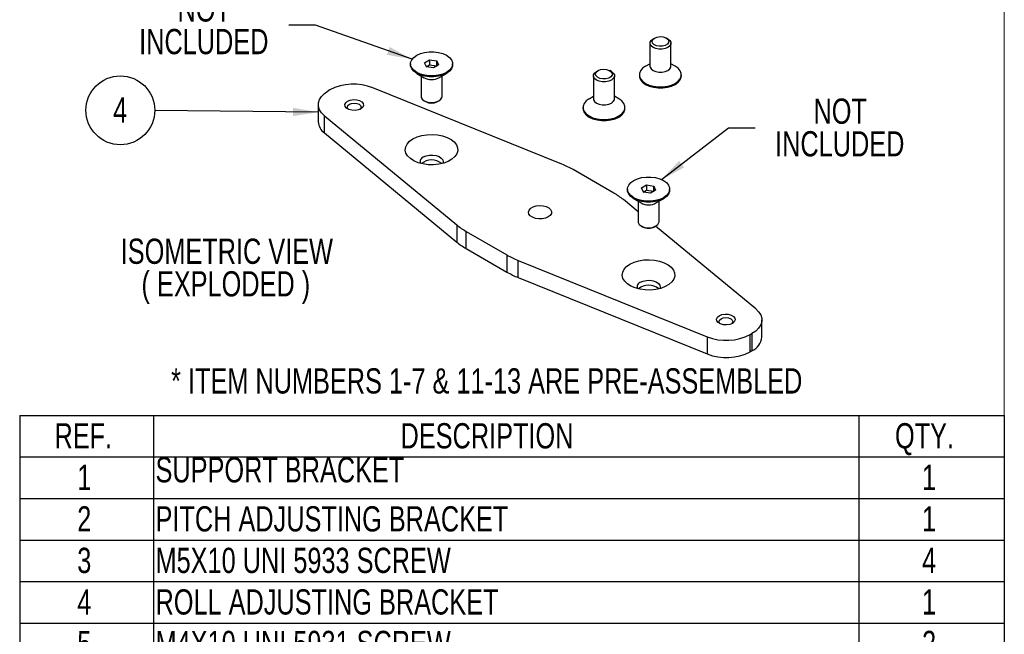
# Model space of a CAD drawing. Header units: millimetres. Extents: x 0 to 864, y 0 to 559.
# Tile 7 of 9: x 629 to 864, y 213 to 359. Entities that reach past the tile are written whole.
import ezdxf

# ---------------------------------------------------------------- set-up
doc = ezdxf.new("R2010")
doc.units = ezdxf.units.MM
doc.layers.add('TEXT', color=140, linetype='Continuous', lineweight=25)
doc.styles.add('SLDTEXTSTYLE0', font='TXT', dxfattribs={"width": 0.75})
doc.dimstyles.new('SLDDIMSTYLE7', dxfattribs={"dimtxt": 0.18, "dimasz": 6, "dimexe": 0, "dimexo": 0.0625, "dimgap": 0, "dimtad": 0, "dimtih": 1, "dimtoh": 1, "dimdec": 0, "dimrnd": 1e-09, "dimzin": 0, "dimdsep": 46, "dimtxsty": 'Standard', "dimsah": 1, "dimcen": 0.09, "dimadec": 0, "dimazin": 0, "dimtfac": 6, "dimtdec": 0, "dimtofl": 0, "dimtmove": 0, "dimatfit": 3, "dimfxl": 0, "dimfrac": 2, "dimtolj": 1, "dimtzin": 0, "dimarcsym": 0})

# ---------------------------------------------------------------- blocks, each defined once
blk = doc.blocks.new('SW_TABLEANNOTATION_0')
at = {"layer": 'TEXT', "color": 0}
for p, q in [((0, 0), (0, -9.88)), ((0, 0), (31.81, 0)), ((31.81, 0), (31.81, -9.88)), ((31.81, 0), (199.58, 0)), ((199.58, 0), (199.58, -9.88)), ((199.58, 0), (234.14, 0)), ((234.14, 0), (234.14, -9.88)), ((0, -9.88), (0, -19.76)), ((0, -9.88), (31.81, -9.88)), ((31.81, -9.88), (31.81, -19.76)), ((31.81, -9.88), (199.58, -9.88)), ((199.58, -9.88), (199.58, -19.76)), ((199.58, -9.88), (234.14, -9.88)), ((234.14, -9.88), (234.14, -19.76)), ((0, -19.76), (0, -29.64)), ((0, -19.76), (31.81, -19.76)), ((31.81, -19.76), (31.81, -29.64)), ((31.81, -19.76), (199.58, -19.76)), ((199.58, -19.76), (199.58, -29.64)), ((199.58, -19.76), (234.14, -19.76)), ((234.14, -19.76), (234.14, -29.64)), ((0, -29.64), (0, -39.52)), ((0, -29.64), (31.81, -29.64)), ((31.81, -29.64), (31.81, -39.52)), ((31.81, -29.64), (199.58, -29.64)), ((199.58, -29.64), (199.58, -39.52)), ((199.58, -29.64), (234.14, -29.64)), ((234.14, -29.64), (234.14, -39.52)), ((0, -39.52), (0, -49.4)), ((0, -39.52), (31.81, -39.52)), ((31.81, -39.52), (31.81, -49.4)), ((31.81, -39.52), (199.58, -39.52)), ((199.58, -39.52), (199.58, -49.4)), ((199.58, -39.52), (234.14, -39.52)), ((234.14, -39.52), (234.14, -49.4)), ((0, -49.4), (0, -59.28)), ((0, -49.4), (31.81, -49.4)), ((31.81, -49.4), (31.81, -59.28)), ((31.81, -49.4), (199.58, -49.4)), ((199.58, -49.4), (199.58, -59.28)), ((199.58, -49.4), (234.14, -49.4)), ((234.14, -49.4), (234.14, -59.28)), ((0, -59.28), (0, -69.16)), ((0, -59.28), (31.81, -59.28)), ((31.81, -59.28), (31.81, -69.16)), ((31.81, -59.28), (199.58, -59.28)), ((199.58, -59.28), (199.58, -69.16)), ((199.58, -59.28), (234.14, -59.28)), ((234.14, -59.28), (234.14, -69.16)), ((0, -69.16), (0, -79.05)), ((0, -69.16), (31.81, -69.16)), ((31.81, -69.16), (31.81, -79.05)), ((31.81, -69.16), (199.58, -69.16)), ((199.58, -69.16), (199.58, -79.05)), ((199.58, -69.16), (234.14, -69.16)), ((234.14, -69.16), (234.14, -79.05)), ((0, -79.05), (0, -88.93)), ((0, -79.05), (31.81, -79.05)), ((31.81, -79.05), (31.81, -88.93)), ((31.81, -79.05), (199.58, -79.05)), ((199.58, -79.05), (199.58, -88.93)), ((199.58, -79.05), (234.14, -79.05)), ((234.14, -79.05), (234.14, -88.93)), ((0, -88.93), (0, -98.81)), ((0, -88.93), (31.81, -88.93)), ((31.81, -88.93), (31.81, -98.81)), ((31.81, -88.93), (199.58, -88.93)), ((199.58, -88.93), (199.58, -98.81)), ((199.58, -88.93), (234.14, -88.93)), ((234.14, -88.93), (234.14, -98.81)), ((0, -98.81), (0, -108.69)), ((0, -98.81), (31.81, -98.81)), ((31.81, -98.81), (31.81, -108.69)), ((31.81, -98.81), (199.58, -98.81)), ((199.58, -98.81), (199.58, -108.69)), ((199.58, -98.81), (234.14, -98.81)), ((234.14, -98.81), (234.14, -108.69)), ((0, -108.69), (0, -118.57)), ((0, -108.69), (31.81, -108.69)), ((31.81, -108.69), (31.81, -118.57)), ((31.81, -108.69), (199.58, -108.69)), ((199.58, -108.69), (199.58, -118.57)), ((199.58, -108.69), (234.14, -108.69)), ((234.14, -108.69), (234.14, -118.57)), ((0, -118.57), (0, -128.45)), ((0, -118.57), (31.81, -118.57)), ((31.81, -118.57), (31.81, -128.45)), ((31.81, -118.57), (199.58, -118.57)), ((199.58, -118.57), (199.58, -128.45)), ((199.58, -118.57), (234.14, -118.57)), ((234.14, -118.57), (234.14, -128.45)), ((0, -128.45), (0, -138.33)), ((0, -128.45), (31.81, -128.45)), ((31.81, -128.45), (31.81, -138.33)), ((31.81, -128.45), (199.58, -128.45)), ((199.58, -128.45), (199.58, -138.33)), ((199.58, -128.45), (234.14, -128.45)), ((234.14, -128.45), (234.14, -138.33)), ((0, -138.33), (31.81, -138.33)), ((31.81, -138.33), (199.58, -138.33)), ((199.58, -138.33), (234.14, -138.33))]:
    blk.add_line(p, q, dxfattribs=at)
at = {"layer": 'TEXT', "color": 0, "char_height": 6, "attachment_point": 1, "style": 'SLDTEXTSTYLE0'}
for s, insert in [('REF.', (8.28, -1.84)), ('DESCRIPTION', (90.59, -1.84)), ('QTY.', (208.2, -1.84)), ('SUPPORT BRACKET', (32.31, -9.93)), ('1', (13.69, -11.72)), ('1', (214.64, -11.72)), ('2', (13.69, -21.6)), ('PITCH ADJUSTING BRACKET', (32.31, -21.6)), ('1', (214.64, -21.6)), ('3', (13.69, -31.48)), ('M5X10 UNI 5933 SCREW', (32.31, -31.48)), ('4', (214.64, -31.48)), ('4', (13.69, -41.36)), ('ROLL ADJUSTING BRACKET', (32.31, -41.36)), ('1', (214.64, -41.36)), ('5', (13.69, -51.24)), ('M4X10 UNI 5931 SCREW', (32.31, -51.24)), ('2', (214.64, -51.24)), ('6', (13.69, -61.12)), ('D4 UNI 6592 FLAT WASHER', (32.31, -61.12)), ('2', (214.64, -61.12)), ('7', (13.69, -71)), ('A4 UNI 1751 SPRING WASHER', (32.31, -71)), ('2', (214.64, -71)), ('8', (13.69, -80.89)), ('M5X14 UNI 5933 SCREW', (32.31, -80.89)), ('2', (214.64, -80.89)), ('9', (13.69, -90.77)), ('M5 SN 213912 WASHER', (32.31, -90.77)), ('2', (214.64, -90.77)), ('10', (11.47, -100.65)), ('M5X10 UNI 5933 SCREW', (32.31, -100.65)), ('2', (214.64, -100.65)), ('11', (11.47, -110.53)), ('POSITIONING MEMORY BRACKET', (32.31, -110.53)), ('1', (214.64, -110.53)), ('12', (11.47, -120.41)), ('M4X8 UNI 5931 SCREW', (32.31, -120.41)), ('1', (214.64, -120.41)), ('13', (11.47, -130.29)), ('A4 UNI 1751 SPRING WASHER', (32.31, -130.29)), ('1', (214.64, -130.29))]:
    blk.add_mtext(s, dxfattribs=dict(at, insert=insert))
blk = doc.blocks.new('SW_NOTE_0_2')
at = {"layer": 'TEXT', "color": 0, "char_height": 6, "attachment_point": 2, "style": 'SLDTEXTSTYLE0'}
for s, insert in [('ISOMETRIC VIEW', (31.22, 7.73)), ('( EXPLODED )', (30.97, -0.02))]:
    blk.add_mtext(s, dxfattribs=dict(at, insert=insert))
blk = doc.blocks.new('SW_NOTE_0_5')
at = {"layer": 'TEXT', "color": 0}
blk.add_circle((-8.19, 0.08), 8.19, dxfattribs=at)
at = {"layer": 'TEXT', "color": 0, "insert": (-8.25, 3.13), "char_height": 6, "attachment_point": 2, "style": 'SLDTEXTSTYLE0'}
blk.add_mtext('4', dxfattribs=at)
blk = doc.blocks.new('SW_NOTE_0_22')
at = {"layer": 'TEXT', "color": 0, "char_height": 6, "attachment_point": 2, "style": 'SLDTEXTSTYLE0'}
for s, insert in [('NOT', (-20.15, 6.89)), ('INCLUDED', (-20.25, -0.87))]:
    blk.add_mtext(s, dxfattribs=dict(at, insert=insert))
blk = doc.blocks.new('SW_NOTE_0_23')
at = {"layer": 'TEXT', "color": 0, "char_height": 6, "attachment_point": 2, "style": 'SLDTEXTSTYLE0'}
for s, insert in [('NOT', (20.2, 6.94)), ('INCLUDED', (20.1, -0.82))]:
    blk.add_mtext(s, dxfattribs=dict(at, insert=insert))

msp = doc.modelspace()

# ---------------------------------------------------------------- linework, layer by layer
at = {"color": 7, "linetype": 'Continuous', "lineweight": 18}
msp.add_line((863.5997, 558.79968), (863.5997, 126.99968), dxfattribs=at)
for p, q in [((779.3072, 353.87183), (779.3072, 348.40101)), ((780.03943, 354.89234), (780.39299, 355.09651)), ((783.57525, 354.89218), (783.22164, 355.09638)), ((784.3072, 348.40101), (784.3072, 353.87183)), ((722.35998, 348.96874), (722.35998, 348.72378)), ((725.66961, 349.23021), (726.90704, 349.94457)), ((726.12254, 348.25438), (725.66961, 349.23021)), ((726.90704, 349.94457), (728.59741, 349.6831)), ((726.90704, 349.94457), (726.90704, 348.71976)), ((728.59741, 349.6831), (729.05035, 348.70727)), ((728.59741, 348.45828), (728.59741, 349.6831)), ((732.35998, 348.72378), (732.35998, 348.96874)), ((778.27167, 348.40068), (779.3072, 348.99867)), ((785.34331, 348.40034), (784.3072, 348.99867)), ((723.82387, 346.68309), (725.59192, 345.66208)), ((726.11797, 348.26423), (726.90704, 348.71976)), ((727.81291, 347.99291), (726.12254, 348.25438)), ((726.90704, 348.71976), (728.59741, 348.45828)), ((729.05035, 348.70727), (727.81291, 347.99291)), ((728.59741, 348.45828), (728.60199, 348.44843)), ((729.12803, 345.66208), (730.89609, 346.68309)), ((766.6044, 347.13646), (766.95796, 347.34063)), ((770.14022, 347.1363), (769.78661, 347.3405)), ((724.85998, 346.08476), (724.85998, 341.2116)), ((729.85998, 341.2116), (729.85998, 346.08476)), ((765.87217, 346.11595), (765.87217, 340.64513)), ((770.87217, 340.64513), (770.87217, 346.11595)), ((776.8072, 346.35966), (776.8072, 346.11469)), ((786.8072, 346.11469), (786.8072, 346.35966)), ((703.16788, 342.7555), (702.76171, 342.52102)), ((758.3716, 325.09987), (713.41334, 343.27295)), ((725.59192, 340.19126), (725.94553, 339.98705)), ((728.77442, 339.98705), (729.12803, 340.19126)), ((764.83664, 340.6448), (765.87217, 341.24279)), ((771.90828, 340.64447), (770.87217, 341.24279)), ((700.41856, 339.25539), (700.41856, 335.17268)), ((763.37217, 338.60378), (763.37217, 338.35882)), ((773.37217, 338.35882), (773.37217, 338.60378)), ((701.86535, 336.60644), (733.34546, 310.65259)), ((701.86535, 332.52373), (701.86535, 336.60644)), ((701.86535, 332.52373), (733.34546, 306.56988)), ((770.75238, 318.20066), (761.04221, 323.80622)), ((773.97877, 319.16984), (773.97877, 318.92488)), ((777.2884, 319.43131), (778.52584, 320.14567)), ((777.74134, 318.45549), (777.2884, 319.43131)), ((777.73676, 318.46534), (778.52584, 318.92086)), ((778.52584, 320.14567), (780.21621, 319.8842)), ((778.52584, 320.14567), (778.52584, 318.92086)), ((778.52584, 318.92086), (780.21621, 318.65939)), ((780.66914, 318.90837), (779.43171, 318.19401)), ((780.21621, 319.8842), (780.66914, 318.90837)), ((780.21621, 318.65939), (780.21621, 319.8842)), ((780.21621, 318.65939), (780.22078, 318.64954)), ((783.97877, 318.92488), (783.97877, 319.16984)), ((776.47877, 313.78534), (772.99329, 316.65895)), ((775.44266, 316.88419), (777.21072, 315.86318)), ((776.47877, 316.28586), (776.47877, 311.4127)), ((779.43171, 318.19401), (777.74134, 318.45549)), ((780.74683, 315.86318), (782.51488, 316.88419)), ((781.47877, 311.4127), (781.47877, 316.28586)), ((733.34546, 310.65259), (733.34546, 306.56988)), ((777.21072, 310.39236), (777.56433, 310.18816)), ((780.39322, 310.18816), (780.74683, 310.39236)), ((804.4734, 290.7051), (780.65707, 310.34053)), ((735.58637, 309.11088), (745.29654, 303.50532)), ((735.58637, 305.02817), (735.58637, 309.11088)), ((735.58637, 305.02817), (745.29654, 299.42261)), ((745.29654, 303.50532), (745.29654, 299.42261)), ((747.96714, 302.21167), (792.92541, 284.03859)), ((747.96714, 298.12896), (747.96714, 302.21167)), ((747.96714, 298.12896), (792.92541, 279.95588)), ((805.92018, 283.97345), (805.92018, 288.05615)), ((792.92541, 284.03859), (792.92541, 279.95588)), ((803.17087, 284.55604), (803.57704, 284.79052)), ((803.17087, 280.47334), (803.17087, 284.55604)), ((803.57704, 284.79052), (803.57704, 280.70782)), ((803.57704, 280.70782), (803.17087, 280.47334))]:
    msp.add_line(p, q)
at = {"flags": 128}
for points in [[(783.57525, 354.89218), (784.03472, 354.52704), (784.27642, 354.0976), (784.27642, 353.64606), (784.03472, 353.21662), (783.57497, 352.85132), (782.94218, 352.58591), (782.19829, 352.44638), (781.41611, 352.44638), (780.67222, 352.58591), (780.03943, 352.85132), (779.57968, 353.21662), (779.33798, 353.64606), (779.33798, 354.0976), (779.57968, 354.52704), (780.03943, 354.89234), (780.03943, 354.89234)], [(780.39299, 355.09651), (780.99936, 355.3363), (781.71483, 355.43345), (782.44278, 355.37482), (783.08489, 355.16836), (783.55444, 354.84192), (783.78802, 354.43961), (783.75408, 354.01576), (783.45719, 353.62761), (782.93747, 353.32758), (782.2651, 353.15619), (781.53089, 353.1366), (780.83399, 353.27144), (780.26853, 353.5425), (779.91088, 353.91319), (779.80933, 354.33342), (779.97761, 354.74646), (780.39299, 355.09651)], [(723.82444, 351.00976), (724.69982, 351.41276), (725.70858, 351.6932), (726.80015, 351.83703), (727.9198, 351.83703), (729.01137, 351.6932), (730.02014, 351.41276), (730.89551, 351.00976), (731.5936, 350.50442), (732.07939, 349.92207), (732.32854, 349.29192), (732.32854, 348.64556), (732.07939, 348.01541), (731.5936, 347.43306), (730.89551, 346.92772), (730.02014, 346.52472), (729.01137, 346.24428), (727.9198, 346.10045), (726.80015, 346.10045), (725.70858, 346.24428), (724.69982, 346.52472), (723.82444, 346.92772), (723.12636, 347.43306), (722.64056, 348.01541), (722.39142, 348.64556), (722.39142, 349.29192), (722.64056, 349.92207), (723.12636, 350.50442), (723.82444, 351.00976)], [(732.35998, 348.72378), (732.32854, 348.4006), (732.07939, 347.77045), (731.5936, 347.1881), (730.89551, 346.68276), (730.02014, 346.27976), (729.01137, 345.99931), (727.9198, 345.85549), (726.80015, 345.85549), (725.70858, 345.99931), (724.69982, 346.27976), (723.82444, 346.68276), (723.12636, 347.1881), (722.64056, 347.77045), (722.39142, 348.4006), (722.35998, 348.72378)], [(770.14022, 347.1363), (770.59969, 346.77116), (770.84139, 346.34172), (770.84139, 345.89019), (770.59969, 345.46075), (770.13994, 345.09544), (769.50715, 344.83004), (768.76326, 344.6905), (767.98108, 344.6905), (767.23719, 344.83004), (766.6044, 345.09544), (766.14465, 345.46075), (765.90295, 345.89019), (765.90295, 346.34172), (766.14465, 346.77116), (766.6044, 347.13646)], [(766.95796, 347.34063), (767.56433, 347.58042), (768.2798, 347.67757), (769.00775, 347.61895), (769.64986, 347.41248), (770.11942, 347.08605), (770.35299, 346.68374), (770.31905, 346.25988), (770.02217, 345.87173), (769.50244, 345.5717), (768.83007, 345.40032), (768.09586, 345.38072), (767.39896, 345.51556), (766.8335, 345.78663), (766.47585, 346.15731), (766.3743, 346.57755), (766.54258, 346.99058), (766.95796, 347.34063)], [(778.27167, 348.40068), (777.57358, 347.89533), (777.08778, 347.31299), (776.83864, 346.68283), (776.83864, 346.03648), (777.08778, 345.40633), (777.57358, 344.82398), (778.27167, 344.31864), (779.14704, 343.91564), (780.1558, 343.63519), (781.24738, 343.49137), (782.36702, 343.49137), (783.45859, 343.63519), (784.46736, 343.91564), (785.34273, 344.31864), (786.04082, 344.82398), (786.52662, 345.40633), (786.77576, 346.03648), (786.77576, 346.68283), (786.52662, 347.31299), (786.04082, 347.89533), (785.34331, 348.40034)], [(779.3072, 348.40101), (779.33798, 348.17524), (779.57968, 347.7458), (780.03943, 347.3805), (780.67222, 347.11509), (781.41611, 346.97556), (782.19829, 346.97556), (782.94218, 347.11509), (783.57497, 347.3805), (784.03472, 347.7458), (784.27642, 348.17524), (784.3072, 348.40101)], [(776.8072, 346.11469), (776.83864, 345.79152), (777.08778, 345.16136), (777.57358, 344.57902), (778.27167, 344.07367), (779.14704, 343.67068), (780.1558, 343.39023), (781.24738, 343.2464), (782.36702, 343.2464), (783.45859, 343.39023), (784.46736, 343.67068), (785.34273, 344.07367), (786.04082, 344.57902), (786.52662, 345.16136), (786.77576, 345.79152), (786.8072, 346.11469)], [(701.86535, 336.60644), (701.1681, 337.30361), (700.69116, 338.06008), (700.44901, 338.85288), (700.44901, 339.6579), (700.69116, 340.45069), (701.1681, 341.20717), (701.86535, 341.90434), (702.76171, 342.52102)], [(707.40189, 340.07678), (708.03488, 340.33264), (708.78128, 340.4481), (709.55107, 340.40922), (710.25141, 340.2207), (710.79781, 339.90526), (711.12439, 339.50097), (711.19173, 339.05657), (710.99174, 338.62568), (710.54851, 338.26027), (709.91553, 338.0044), (709.16912, 337.88895), (708.39933, 337.92783), (707.69899, 338.11635), (707.15259, 338.43178), (706.82602, 338.83608), (706.75867, 339.28047), (706.95867, 339.71136), (707.40189, 340.07678)], [(707.82615, 339.34193), (708.35334, 339.54528), (708.9752, 339.61669), (709.59706, 339.54528), (710.12425, 339.34193), (710.4765, 339.03759), (710.6002, 338.6786), (710.4765, 338.31961), (710.30311, 338.1379)], [(724.85998, 341.2116), (724.89076, 340.98583), (725.13246, 340.55639), (725.59221, 340.19109), (726.225, 339.92568), (726.96889, 339.78615), (727.75106, 339.78615), (728.49495, 339.92568), (729.12774, 340.19109), (729.58749, 340.55639), (729.8292, 340.98583), (729.85998, 341.2116)], [(764.83664, 340.6448), (764.13855, 340.13946), (763.65275, 339.55711), (763.40361, 338.92696), (763.40361, 338.2806), (763.65275, 337.65045), (764.13855, 337.0681), (764.83664, 336.56276), (765.71201, 336.15976), (766.72077, 335.87932), (767.81235, 335.73549), (768.93199, 335.73549), (770.02357, 335.87932), (771.03233, 336.15976), (771.9077, 336.56276), (772.60579, 337.0681), (773.09159, 337.65045), (773.34073, 338.2806), (773.34073, 338.92696), (773.09159, 339.55711), (772.60579, 340.13946), (771.90828, 340.64447)], [(765.87217, 340.64513), (765.90295, 340.41936), (766.14465, 339.98992), (766.6044, 339.62462), (767.23719, 339.35921), (767.98108, 339.21968), (768.76326, 339.21968), (769.50715, 339.35921), (770.13994, 339.62462), (770.59969, 339.98992), (770.84139, 340.41936), (770.87217, 340.64513)], [(707.64729, 338.1379), (707.4739, 338.31961), (707.3502, 338.6786), (707.4739, 339.03759), (707.82615, 339.34193)], [(763.37217, 338.35882), (763.40361, 338.03564), (763.65275, 337.40549), (764.13855, 336.82314), (764.83664, 336.3178), (765.71201, 335.9148), (766.72077, 335.63436), (767.81235, 335.49053), (768.93199, 335.49053), (770.02357, 335.63436), (771.03233, 335.9148), (771.9077, 336.3178), (772.60579, 336.82314), (773.09159, 337.40549), (773.34073, 338.03564), (773.37217, 338.35882)], [(722.94056, 331.10649), (723.92065, 331.56784), (725.04154, 331.90584), (726.25735, 332.10667), (727.51831, 332.16211), (728.77278, 332.06988), (729.96941, 331.83375), (731.05921, 331.46341), (731.99756, 330.974), (732.74605, 330.38557), (733.27404, 329.7222), (733.5599, 329.01105), (733.59193, 328.28125), (733.36883, 327.56266), (732.89973, 326.8847), (732.20382, 326.27514), (731.30961, 325.75892), (730.25371, 325.35719), (729.07933, 325.08638), (727.83456, 324.95759), (726.57036, 324.97608), (725.33849, 325.1411), (724.18938, 325.4459), (723.17007, 325.878), (722.3223, 326.4197), (721.68077, 327.04883), (721.27175, 327.73963), (721.11198, 328.46382), (721.20801, 329.19175), (721.5559, 329.89362), (722.1414, 330.5407), (722.94056, 331.10649)], [(725.41543, 326.81989), (726.07499, 327.10089), (726.84872, 327.25719), (727.66788, 327.27488), (728.45968, 327.15241), (729.15377, 326.90064), (729.68847, 326.54195), (730.01627, 326.10821), (730.10805, 325.63796), (730.01776, 325.28965)], [(775.44324, 321.21086), (776.31861, 321.61386), (777.32738, 321.8943), (778.41895, 322.03813), (779.53859, 322.03813), (780.63017, 321.8943), (781.63893, 321.61386), (782.51431, 321.21086), (783.21239, 320.70552), (783.69819, 320.12317), (783.94733, 319.49302), (783.94733, 318.84666), (783.69819, 318.21651), (783.21239, 317.63416), (782.51431, 317.12882), (781.63893, 316.72582), (780.63017, 316.44538), (779.53859, 316.30155), (778.41895, 316.30155), (777.32738, 316.44538), (776.31861, 316.72582), (775.44324, 317.12882), (774.74515, 317.63416), (774.25936, 318.21651), (774.01021, 318.84666), (774.01021, 319.49302), (774.25936, 320.12317), (774.74515, 320.70552), (775.44324, 321.21086)], [(783.97877, 318.92488), (783.94733, 318.6017), (783.69819, 317.97155), (783.21239, 317.3892), (782.51431, 316.88386), (781.63893, 316.48086), (780.63017, 316.20042), (779.53859, 316.05659), (778.41895, 316.05659), (777.32738, 316.20042), (776.31861, 316.48086), (775.44324, 316.88386), (774.74515, 317.3892), (774.25936, 317.97155), (774.01021, 318.6017), (773.97877, 318.92488)], [(755.11392, 312.53321), (754.45436, 312.2522), (753.68063, 312.09591), (752.86147, 312.07821), (752.06967, 312.20069), (751.37558, 312.45246), (750.84088, 312.81115), (750.51308, 313.24488), (750.4213, 313.71513), (750.5737, 314.1801), (750.95673, 314.59848), (751.53637, 314.9331), (752.26111, 315.15422), (753.06655, 315.2422), (753.88113, 315.18922), (754.63246, 314.99998), (755.2538, 314.6913), (755.68992, 314.29061), (755.90208, 313.83352), (755.87143, 313.36063), (755.60069, 312.91396), (755.11392, 312.53321)], [(776.47877, 311.4127), (776.50955, 311.18694), (776.75126, 310.7575), (777.21101, 310.39219), (777.8438, 310.12679), (778.58769, 309.98725), (779.36986, 309.98725), (780.11375, 310.12679), (780.74654, 310.39219), (781.20629, 310.7575), (781.44799, 311.18694), (781.47877, 311.4127)], [(774.55935, 301.3076), (775.53944, 301.76894), (776.66034, 302.10695), (777.87615, 302.30778), (779.1371, 302.36321), (780.39157, 302.27098), (781.5882, 302.03486), (782.678, 301.66451), (783.61636, 301.1751), (784.36485, 300.58667), (784.89283, 299.9233), (785.17869, 299.21216), (785.21073, 298.48235), (784.98763, 297.76376), (784.51852, 297.08581), (783.82262, 296.47624), (782.92841, 295.96003), (781.8725, 295.55829), (780.69812, 295.28748), (779.45335, 295.15869), (778.18916, 295.17718), (776.95728, 295.34221), (775.80817, 295.64701), (774.78887, 296.0791), (773.9411, 296.6208), (773.29957, 297.24993), (772.89055, 297.94073), (772.73078, 298.66492), (772.8268, 299.39285), (773.17469, 300.09473), (773.7602, 300.7418), (774.55935, 301.3076)], [(777.03423, 297.02099), (777.69378, 297.302), (778.46752, 297.45829), (779.28667, 297.47599), (780.07848, 297.35351), (780.77256, 297.10174), (781.30726, 296.74305), (781.63507, 296.30931), (781.72685, 295.83907), (781.63655, 295.49076)], [(804.4734, 290.7051), (805.17065, 290.00793), (805.64759, 289.25146), (805.88974, 288.45866), (805.88974, 287.65364), (805.64759, 286.86085), (805.17065, 286.10437), (804.4734, 285.4072), (803.57704, 284.79052)], [(795.79024, 289.05127), (796.42322, 289.30714), (797.16963, 289.42259), (797.93942, 289.38371), (798.63976, 289.19519), (799.18616, 288.87976), (799.51273, 288.47546), (799.58008, 288.03107), (799.38008, 287.60018), (798.93686, 287.23476), (798.30387, 286.9789), (797.55747, 286.86344), (796.78768, 286.90232), (796.08734, 287.09084), (795.54094, 287.40628), (795.21436, 287.81057), (795.14702, 288.25496), (795.34701, 288.68585), (795.79024, 289.05127)], [(796.03563, 287.11239), (795.86224, 287.2941), (795.73855, 287.65309), (795.86224, 288.01208), (796.2145, 288.31642)], [(796.2145, 288.31642), (796.74169, 288.51978), (797.36355, 288.59118), (797.98541, 288.51978), (798.5126, 288.31642), (798.86485, 288.01208), (798.98855, 287.65309), (798.86485, 287.2941), (798.69146, 287.11239)]]:
    msp.add_lwpolyline(points, dxfattribs=at)
for centre, radius, start, end in [((727.35998, 348.94746), 3.73092, 241.7127496, 298.2872504), ((708.86638, 331.61427), 12.51398, 68.6938801, 117.0887826), ((727.35998, 342.64857), 3.01402, 242.0119022, 297.9880978), ((703.86931, 335.33781), 3.45469, 182.739726, 234.5445987), ((725.81925, 325.70033), 1.19015, 109.8339149, 200.1859409), ((727.35998, 322.31344), 3.78746, 50.317239, 129.682761), ((750.42575, 305.29301), 21.34124, 60.1677465, 68.1409811), ((762.58467, 303.92928), 16.44335, 50.7283346, 60.2169117), ((778.97877, 319.14857), 3.73092, 241.7127494, 298.2872506), ((743.75407, 323.38226), 16.44335, 230.7283346, 240.2169117), ((778.97877, 312.84967), 3.01402, 242.0119022, 297.9880978), ((743.75407, 319.29956), 16.44335, 230.7283346, 240.2169117), ((755.913, 322.01853), 21.34124, 240.1677465, 248.1409811), ((755.913, 317.93583), 21.34124, 240.1677465, 248.1409811), ((777.43804, 295.90144), 1.19015, 109.8339149, 200.1859412), ((778.97877, 292.51454), 3.78746, 50.3172389, 129.6827611), ((797.47237, 295.69727), 12.51398, 248.6938801, 297.0887826), ((802.01797, 284.29991), 3.91584, 293.4621251, 355.217734), ((797.47237, 291.61456), 12.51398, 248.6938801, 297.0887826)]:
    msp.add_arc(centre, radius, start, end)

# ---------------------------------------------------------------- block references
at = {"layer": 'TEXT'}
for name, p in [('SW_NOTE_0_22', (693.4429, 358.13238)), ('SW_NOTE_0_5', (661.53414, 337.83786)), ('SW_NOTE_0_23', (804.36311, 333.76748)), ('SW_NOTE_0_2', (647.4564, 299.65872)), ('SW_TABLEANNOTATION_0', (629.39622, 265.32883))]:
    msp.add_blockref(name, p, dxfattribs=at)

# ---------------------------------------------------------------- texts
at = {"layer": 'TEXT', "insert": (740.48252, 276.54253), "char_height": 6, "attachment_point": 2, "style": 'SLDTEXTSTYLE0'}
msp.add_mtext('* ITEM NUMBERS 1-7 & 11-13 ARE PRE-ASSEMBLED', dxfattribs=at)

# ---------------------------------------------------------------- leaders
at = {"layer": 'TEXT'}
for points in [[(722.72723, 350.05454), (699.7929, 358.13238), (693.4429, 358.13238)], [(700.41856, 337.46211), (661.53414, 337.83786)], [(782.09505, 321.42709), (798.01311, 333.76748), (804.36311, 333.76748)]]:
    msp.add_leader(points, dimstyle='SLDDIMSTYLE7', dxfattribs=at)

doc.saveas('drawing.dxf')
